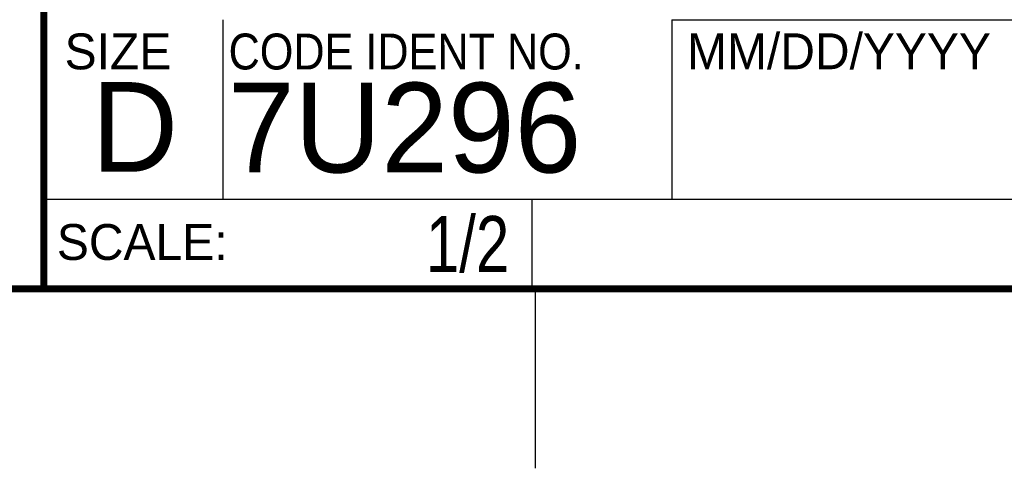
# Model space of a CAD drawing. Header units: inches. Extents: x 0 to 34, y 0 to 22.
# Tile 106 of 124: x 28.3 to 31.1, y 0 to 1.3. Entities that reach past the tile are written whole.
import ezdxf

# ---------------------------------------------------------------- set-up
doc = ezdxf.new("R2010")
doc.units = ezdxf.units.IN
doc.header["$LTSCALE"] = 1.87
doc.header["$MEASUREMENT"] = 0
doc.layers.get('0').update_dxf_attribs({"linetype": 'CONTINUOUS'})
doc.layers.add('DETAIL', color=7, linetype='CONTINUOUS')
doc.layers.add('NOTE', color=7, linetype='CONTINUOUS')
doc.styles.get("Standard").update_dxf_attribs({"font": 'txt', "width": 0.8})
doc.styles.add('TEXTSTYLE_2', font='txt')
doc.styles.add('TEXTSTYLE_3', font='txt', dxfattribs={"width": 0.9})

msp = doc.modelspace()

# ---------------------------------------------------------------- linework, layer by layer
at = {"color": 2, "linetype": 'CONTINUOUS'}
for p, q in [((28.88002, 0.75), (28.88002, 1.25)), ((30.13002, 1.24989), (33.49002, 1.24989)), ((30.13002, 1.24989), (30.13002, 0.74989)), ((28.37954, 0.75004), (29.73954, 0.75004)), ((28.37954, 0.75004), (28.37954, 0.50004)), ((28.38002, 0.75), (33.50002, 0.75)), ((29.73954, 0.75004), (29.73954, 0.50004)), ((30.13002, 0.74989), (33.49002, 0.74989)), ((28.37954, 0.50004), (29.73954, 0.50004)), ((29.75002, 0), (29.75002, 0.5))]:
    msp.add_line(p, q, dxfattribs=at)
at = {"color": 7, "linetype": 'CONTINUOUS', "const_width": 0.02}
for points in [[(28.38002, 3), (28.38002, 0.5)], [(0.50002, 0.5), (33.50002, 0.5)]]:
    msp.add_lwpolyline(points, dxfattribs=at)

# ---------------------------------------------------------------- texts
at = {"color": 2, "linetype": 'CONTINUOUS', "char_height": 0.1, "attachment_point": 1, "line_spacing_factor": 0.9}
for s, insert, width, style in [('SIZE', (28.43795, 1.21181), 0.4, 'TEXTSTYLE_2'), ('CODE IDENT NO.', (28.89492, 1.21148), 1.26, 'TEXTSTYLE_3'), ('MM/DD/YYYY', (30.17212, 1.21211), 1, 'TEXTSTYLE_2'), ('SCALE:', (28.41638, 0.68064), 0.6, 'TEXTSTYLE_2')]:
    msp.add_mtext(s, dxfattribs=dict(at, insert=insert, width=width, style=style))
at = {"color": 7, "linetype": 'CONTINUOUS', "char_height": 0.25, "attachment_point": 1, "line_spacing_factor": 0.9, "style": 'TEXTSTYLE_2'}
for s, insert, width in [('D  ', (28.51282, 1.07639), 0.75), ('7U296', (28.89285, 1.07447), 1.25)]:
    msp.add_mtext(s, dxfattribs=dict(at, insert=insert, width=width))
at = {"layer": 'DETAIL', "color": 7, "linetype": 'CONTINUOUS', "insert": (29.67704, 0.70316), "char_height": 0.15625, "width": 0.375, "attachment_point": 3, "line_spacing_factor": 0.9}
msp.add_mtext('1/2', dxfattribs=at)
at = {"layer": 'NOTE', "color": 7, "linetype": 'CONTINUOUS', "attachment_point": 2, "line_spacing_factor": 0.9}
for s, insert, char_height, width in [('DCM-23XX\\PPANEL MOUNT', (30.9443, 1.98533), 0.2, 1.76), ('09/15/2016', (31.81002, 1.07802), 0.25, 2)]:
    msp.add_mtext(s, dxfattribs=dict(at, insert=insert, char_height=char_height, width=width))

doc.saveas('drawing.dxf')
